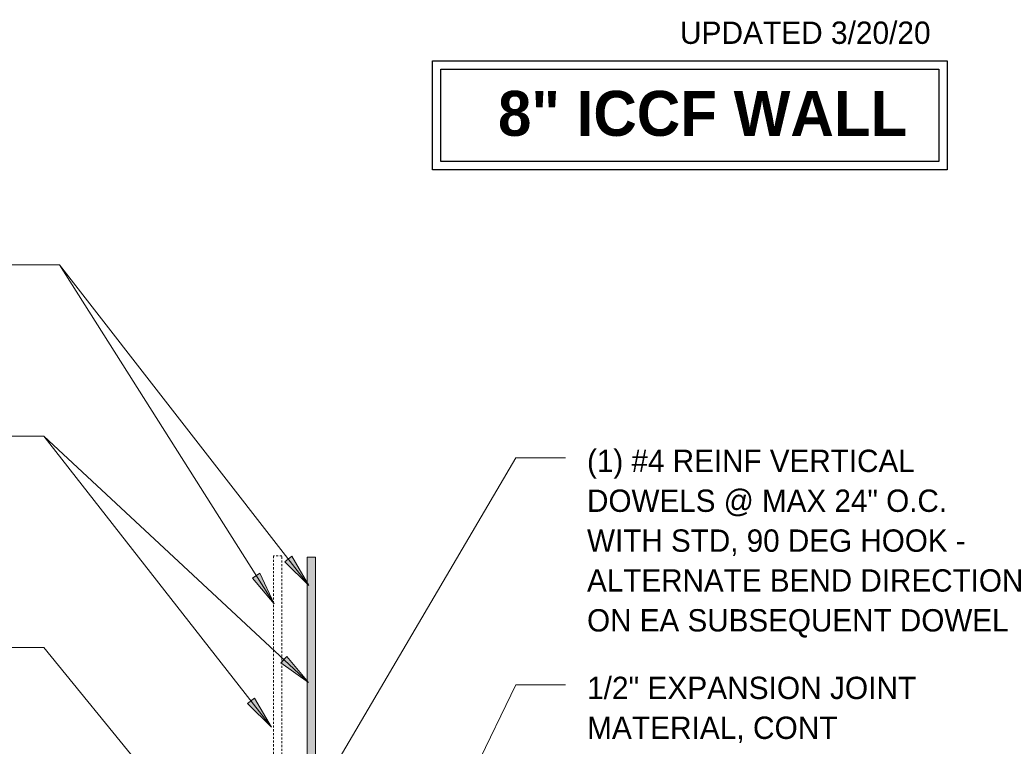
# Model space of a CAD drawing. Header units: inches. Extents: x 298 to 1474, y -40 to 187.
# Tile 20 of 26: x 1268 to 1327, y 105 to 148. Entities that reach past the tile are written whole.
import ezdxf

# ---------------------------------------------------------------- set-up
doc = ezdxf.new("R2010")
doc.units = ezdxf.units.IN
doc.header["$MEASUREMENT"] = 0
doc.linetypes.add('Hidden 1_8_', pattern=[0.1875, 0.125, -0.0625])
for name, color, linetype, lineweight in [('A-ANNO-TEXT', 2, 'Continuous', 9), ('A-DETL', 5, 'Continuous', 70), ('A-DETL-GENF', 3, 'Continuous', 9), ('A-DETL-MBND', 5, 'Hidden 1_8_', 9)]:
    doc.layers.add(name, color=color, linetype=linetype, lineweight=lineweight)

# ---------------------------------------------------------------- blocks, each defined once
blk = doc.blocks.new('Reinf Bar Eleva_ STEM WALL1')
at = {"layer": 'A-DETL-GENF'}
blk.add_hatch(color=256, dxfattribs=at).paths.add_polyline_path([(44.1875, 0), (0, 0), (0, -0.5), (44.1875, -0.5)], flags=0)
for p, q in [((44.1875, 0), (0, 0)), ((0, 0), (0, -0.5)), ((0, -0.5), (44.1875, -0.5)), ((44.1875, -0.5), (44.1875, 0))]:
    blk.add_line(p, q, dxfattribs=at)

msp = doc.modelspace()

# ---------------------------------------------------------------- hatches: boundary and pattern name
at = {"layer": 'A-ANNO-TEXT'}
for points in [[(1284.47342996, 116.2520296), (1284.05804073, 115.92834787), (1285.49503878, 114.51259149)], [(1282.56080629, 115.23387191), (1282.11595183, 114.95205178), (1283.40869729, 113.40345929)], [(1284.1781529, 110.2628477), (1283.81933023, 109.8774072), (1285.46259718, 108.70736308)], [(1282.23169513, 107.77277836), (1281.81694062, 107.44828371), (1283.25670866, 106.03534439)]]:
    msp.add_hatch(color=7, dxfattribs=at).paths.add_polyline_path(points, flags=0)

# ---------------------------------------------------------------- linework, layer by layer
at = {"layer": 'A-ANNO-TEXT', "color": 7}
for p, q in [((1270.58057582, 133.65271182), (1263.0600625, 133.65271182)), ((1283.40869729, 113.40345929), (1270.58057582, 133.65271182)), ((1285.49503878, 114.51259149), (1270.58057582, 133.65271182)), ((1268.43790419, 123.43103075), (1267.6200625, 123.43103075)), ((1269.64671291, 123.43103075), (1268.43790419, 123.43103075)), ((1269.64671291, 123.43103075), (1268.43790419, 123.43103075)), ((1283.25670866, 106.03534439), (1269.64671291, 123.43103075)), ((1285.46259718, 108.70736308), (1269.64671291, 123.43103075)), ((1286.05541881, 102.06446136), (1297.8492178, 122.13948627)), ((1297.8492178, 122.13948627), (1300.8291945, 122.13948627)), ((1284.47342996, 116.2520296), (1284.05804073, 115.92834787)), ((1284.05804073, 115.92834787), (1285.49503878, 114.51259149)), ((1285.49503878, 114.51259149), (1284.47342996, 116.2520296)), ((1282.56080629, 115.23387191), (1282.11595183, 114.95205178)), ((1282.11595183, 114.95205178), (1283.40869729, 113.40345929)), ((1283.40869729, 113.40345929), (1282.56080629, 115.23387191)), ((1268.66616326, 110.80728627), (1264.7400625, 110.80728627)), ((1269.64671291, 110.80728627), (1268.66616326, 110.80728627)), ((1285.94033576, 90.88373944), (1269.64671291, 110.80728627)), ((1284.1781529, 110.2628477), (1283.81933023, 109.8774072)), ((1285.46259718, 108.70736308), (1284.1781529, 110.2628477)), ((1283.81933023, 109.8774072), (1285.46259718, 108.70736308)), ((1289.37859582, 90.99404585), (1297.8492178, 108.57740799)), ((1297.8492178, 108.57740799), (1300.8291945, 108.57740799)), ((1282.23169513, 107.77277836), (1281.81694062, 107.44828371)), ((1283.25670866, 106.03534439), (1282.23169513, 107.77277836)), ((1281.81694062, 107.44828371), (1283.25670866, 106.03534439))]:
    msp.add_line(p, q, dxfattribs=at)
at = {"layer": 'A-DETL', "lineweight": 30}
for p, q in [((1292.88121368, 145.83957393), (1323.63121368, 145.83957393)), ((1292.88121368, 139.33957393), (1292.88121368, 145.83957393)), ((1293.38121368, 145.33957393), (1323.13121368, 145.33957393)), ((1293.38121368, 139.83957393), (1293.38121368, 145.33957393)), ((1323.13121368, 145.33957393), (1323.13121368, 139.83957393)), ((1323.63121368, 145.83957393), (1323.63121368, 139.33957393)), ((1323.13121368, 139.83957393), (1293.38121368, 139.83957393)), ((1323.63121368, 139.33957393), (1292.88121368, 139.33957393))]:
    msp.add_line(p, q, dxfattribs=at)
at = {"layer": 'A-DETL-MBND'}
for p, q in [((1283.87645582, 116.26903049), (1283.37645582, 116.26903049)), ((1283.37645582, 116.26903049), (1283.37645582, 72.00681294)), ((1283.87645582, 72.00681294), (1283.87645582, 116.26903049))]:
    msp.add_line(p, q, dxfattribs=at)

# ---------------------------------------------------------------- block references
at = {"layer": 'A-DETL-GENF', "rotation": 269.9999999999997}
msp.add_blockref('Reinf Bar Eleva_ STEM WALL1', (1285.88332615, 116.19258928), dxfattribs=at)

# ---------------------------------------------------------------- texts
at = {"layer": 'A-ANNO-TEXT', "color": 7}
for s, insert, char_height, width, attachment_point, line_spacing_factor in [('\\fStylus BT|b0|i0|c0|p34|;UPDATED 3/20/20', (1307.66240549, 148.19200501), 1.3341121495, 19.422, 1, 1.070803), ('\\fStylus BT|b1|i0|c0|p34|;8" ICCF WALL', (1309.01551916, 144.05065411), 2.6869158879, 28.476, 2, 1.063354), ('\\fStylus BT|b0|i0|c0|p34|;(1) #4 REINF VERTICAL\\PDOWELS @ MAX 24" O.C.\\PWITH STD, 90 DEG HOOK -\\PALTERNATE BEND DIRECTION\\PON EA SUBSEQUENT DOWEL', (1302.1091945, 122.61883651), 1.3341121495, 30.384, 1, 1.070803), ('\\fStylus BT|b0|i0|c0|p34|;1/2" EXPANSION JOINT\\PMATERIAL, CONT', (1302.1091945, 109.05675824), 1.3341121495, 23.904, 1, 1.070803)]:
    msp.add_mtext(s, dxfattribs=dict(at, insert=insert, char_height=char_height, width=width, attachment_point=attachment_point, line_spacing_factor=line_spacing_factor))

doc.saveas('drawing.dxf')
